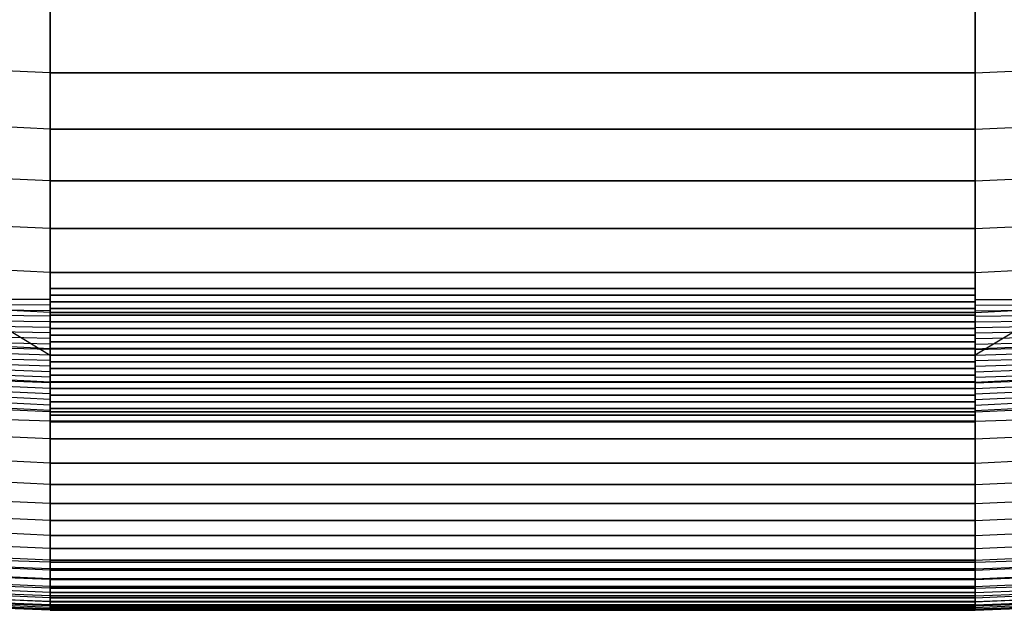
# Model space of a CAD drawing. Extents: x -487 to 487, y 0 to 271.
# Tile 6 of 13: x -44 to 44, y 0 to 54. Entities that reach past the tile are written whole.
import ezdxf

# ---------------------------------------------------------------- set-up
doc = ezdxf.new("R2010")
doc.units = 0

msp = doc.modelspace()

# ---------------------------------------------------------------- linework, layer by layer
at = {"layer": 'default', "color": 3, "linetype": 'CONTINUOUS'}
for p, q in [((-41.69, 52.301, 17.067), (-41.69, 59.189, 17.559)), ((41.69, 52.301, 17.067), (41.69, 59.189, 17.559)), ((-41.69, 45.834, 16.494), (-41.69, 52.301, 17.067)), ((41.69, 45.834, 16.494), (41.69, 52.301, 17.067)), ((-41.69, 39.936, 15.858), (-41.69, 45.834, 16.494)), ((41.69, 39.936, 15.858), (41.69, 45.834, 16.494)), ((-41.69, 34.683, 15.182), (-41.69, 39.936, 15.858)), ((41.69, 34.683, 15.182), (41.69, 39.936, 15.858)), ((-41.69, 30.087, 14.504), (-41.69, 34.683, 15.182)), ((41.69, 30.087, 14.504), (41.69, 34.683, 15.182)), ((-41.69, 26.097, 13.839), (-41.69, 30.087, 14.504)), ((41.69, 26.097, 13.839), (41.69, 30.087, 14.504)), ((-41.69, 22.639, 13.196), (-41.69, 26.097, 13.839)), ((41.69, 22.639, 13.196), (41.69, 26.097, 13.839)), ((-41.69, 19.625, 12.574), (-41.69, 22.639, 13.196)), ((41.69, 19.625, 12.574), (41.69, 22.639, 13.196)), ((-41.69, 17.451, 12.078), (-41.69, 19.625, 12.574)), ((41.69, 17.451, 12.078), (41.69, 19.625, 12.574))]:
    msp.add_line(p, q, dxfattribs=at)
at = {"layer": 'default', "color": 1, "linetype": 'CONTINUOUS'}
for p, q in [((-93.784, 54.792, 253.95), (-41.69, 23.399, 13.337)), ((93.784, 54.792, 253.95), (41.69, 23.399, 13.337)), ((-41.69, 17.451, 12.078), (-126.76, 20.075, 17.848)), ((41.69, 17.451, 12.078), (126.76, 20.075, 17.848)), ((-41.69, 14.478, 11.328), (-41.69, 17.451, 12.078)), ((-41.69, 17.451, 12.078), (41.69, 17.451, 12.078)), ((41.69, 17.451, 12.078), (-41.69, 17.451, 12.078)), ((41.69, 14.478, 11.328), (41.69, 17.451, 12.078)), ((-41.69, 12.623, 10.8), (-41.69, 14.478, 11.328)), ((41.69, 12.623, 10.8), (41.69, 14.478, 11.328)), ((-41.69, 10.804, 10.225), (-41.69, 12.623, 10.8)), ((41.69, 10.804, 10.225), (41.69, 12.623, 10.8)), ((-41.69, 9.182, 9.643), (-41.69, 10.804, 10.225)), ((41.69, 9.182, 9.643), (41.69, 10.804, 10.225)), ((-41.69, 7.725, 9.054), (-41.69, 9.182, 9.643)), ((41.69, 7.725, 9.054), (41.69, 9.182, 9.643)), ((-41.69, 4.745, 7.559), (-128.05, 7.88, 12.923)), ((-41.69, 6.413, 8.451), (-41.69, 7.725, 9.054)), ((41.69, 4.745, 7.559), (128.05, 7.88, 12.923)), ((41.69, 6.413, 8.451), (41.69, 7.725, 9.054)), ((-41.69, 5.227, 7.837), (-41.69, 6.413, 8.451)), ((41.69, 5.227, 7.837), (41.69, 6.413, 8.451)), ((-41.69, 4.745, 7.559), (-41.69, 5.227, 7.837)), ((-41.69, 4.745, 7.559), (41.69, 4.745, 7.559)), ((41.69, 4.745, 7.559), (-41.69, 4.745, 7.559)), ((41.69, 4.745, 7.559), (41.69, 5.227, 7.837))]:
    msp.add_line(p, q, dxfattribs=at)
at = {"layer": 'default', "color": 5, "linetype": 'CONTINUOUS'}
for p, q in [((-41.69, 54.283, -30.343), (-41.69, 48.816, -30.278)), ((41.69, 54.283, -30.343), (41.69, 48.816, -30.278)), ((-41.69, 48.816, -30.278), (-132.577, 52.921, -21.581)), ((41.69, 48.816, -30.278), (132.577, 52.921, -21.581)), ((-41.69, 48.816, -30.278), (-41.69, 43.753, -30.021)), ((-41.69, 48.816, -30.278), (41.69, 48.816, -30.278)), ((41.69, 48.816, -30.278), (-41.69, 48.816, -30.278)), ((41.69, 48.816, -30.278), (41.69, 43.753, -30.021)), ((-41.69, 43.753, -30.021), (-132.745, 47.956, -21.56)), ((41.69, 43.753, -30.021), (132.745, 47.956, -21.56)), ((-41.69, 43.753, -30.021), (-41.69, 39.079, -29.564)), ((-41.69, 43.753, -30.021), (41.69, 43.753, -30.021)), ((41.69, 43.753, -30.021), (-41.69, 43.753, -30.021)), ((41.69, 43.753, -30.021), (41.69, 39.079, -29.564)), ((-41.69, 39.079, -29.564), (-132.863, 43.361, -21.328)), ((41.69, 39.079, -29.564), (132.863, 43.361, -21.328)), ((-41.69, 34.786, -28.918), (-132.933, 39.129, -20.897)), ((-41.69, 39.079, -29.564), (-41.69, 34.786, -28.918)), ((-41.69, 39.079, -29.564), (41.69, 39.079, -29.564)), ((41.69, 39.079, -29.564), (-41.69, 39.079, -29.564)), ((41.69, 34.786, -28.918), (132.933, 39.129, -20.897)), ((41.69, 39.079, -29.564), (41.69, 34.786, -28.918)), ((-41.69, 30.849, -28.085), (-132.957, 35.237, -20.271)), ((-41.69, 34.786, -28.918), (-41.69, 30.849, -28.085)), ((-41.69, 34.786, -28.918), (41.69, 34.786, -28.918)), ((41.69, 34.786, -28.918), (-41.69, 34.786, -28.918)), ((41.69, 30.849, -28.085), (132.957, 35.237, -20.271)), ((41.69, 34.786, -28.918), (41.69, 30.849, -28.085)), ((-41.69, 27.251, -27.072), (-132.937, 31.666, -19.454)), ((41.69, 27.251, -27.072), (132.937, 31.666, -19.454)), ((-41.69, 30.849, -28.085), (-41.69, 27.251, -27.072)), ((-41.69, 30.849, -28.085), (41.69, 30.849, -28.085)), ((41.69, 30.849, -28.085), (-41.69, 30.849, -28.085)), ((41.69, 30.849, -28.085), (41.69, 27.251, -27.072)), ((-41.69, 27.899, -18.923), (-126.1, 28.495, 19.944)), ((-41.69, 28.399, -19.071), (-126.078, 28.792, 20.007)), ((41.69, 28.399, -19.071), (126.078, 28.792, 20.007)), ((41.69, 27.899, -18.923), (126.1, 28.495, 19.944)), ((-41.69, 23.964, -25.888), (-132.875, 28.39, -18.46)), ((-41.69, 26.399, -18.477), (-126.166, 27.606, 19.739)), ((-41.69, 26.899, -18.625), (-126.144, 27.902, 19.808)), ((-41.69, 27.399, -18.774), (-126.122, 28.199, 19.876)), ((41.69, 23.964, -25.888), (132.875, 28.39, -18.46)), ((41.69, 27.399, -18.774), (126.122, 28.199, 19.876)), ((41.69, 26.899, -18.625), (126.144, 27.902, 19.808)), ((41.69, 26.399, -18.477), (126.166, 27.606, 19.739)), ((-41.69, 24.899, -18.031), (-126.234, 26.716, 19.533)), ((-41.69, 25.399, -18.179), (-126.211, 27.013, 19.602)), ((-41.69, 25.899, -18.328), (-126.189, 27.309, 19.671)), ((-41.69, 27.251, -27.072), (-41.69, 23.964, -25.888)), ((-41.69, 27.251, -27.072), (41.69, 27.251, -27.072)), ((41.69, 27.251, -27.072), (-41.69, 27.251, -27.072)), ((41.69, 25.899, -18.328), (126.189, 27.309, 19.671)), ((41.69, 27.251, -27.072), (41.69, 23.964, -25.888)), ((41.69, 25.399, -18.179), (126.211, 27.013, 19.602)), ((41.69, 24.899, -18.031), (126.234, 26.716, 19.533)), ((-41.69, 23.399, -17.585), (-126.301, 25.827, 19.328)), ((-41.69, 23.899, -17.733), (-126.278, 26.123, 19.396)), ((-41.69, 24.399, -17.882), (-126.256, 26.42, 19.465)), ((41.69, 24.399, -17.882), (126.256, 26.42, 19.465)), ((41.69, 23.899, -17.733), (126.278, 26.123, 19.396)), ((41.69, 23.399, -17.585), (126.301, 25.827, 19.328)), ((-41.69, 20.977, -24.56), (-132.776, 25.4, -17.314)), ((-41.69, 21.899, -17.139), (-126.368, 24.938, 19.119)), ((-41.69, 22.399, -17.287), (-126.345, 25.234, 19.19)), ((-41.69, 22.899, -17.436), (-126.323, 25.53, 19.259)), ((41.69, 22.899, -17.436), (126.323, 25.53, 19.259)), ((41.69, 20.977, -24.56), (132.776, 25.4, -17.314)), ((41.69, 22.399, -17.287), (126.345, 25.234, 19.19)), ((41.69, 21.899, -17.139), (126.368, 24.938, 19.119)), ((-41.69, 20.399, -16.693), (-126.438, 24.049, 18.895)), ((-41.69, 20.899, -16.841), (-126.415, 24.345, 18.969)), ((-41.69, 21.399, -16.99), (-126.392, 24.641, 19.044)), ((-41.69, 23.964, -25.888), (-41.69, 20.977, -24.56)), ((-41.69, 23.964, -25.888), (41.69, 23.964, -25.888)), ((41.69, 23.964, -25.888), (-41.69, 23.964, -25.888)), ((41.69, 21.399, -16.99), (126.392, 24.641, 19.044)), ((41.69, 20.899, -16.841), (126.415, 24.345, 18.969)), ((41.69, 20.399, -16.693), (126.438, 24.049, 18.895)), ((41.69, 23.964, -25.888), (41.69, 20.977, -24.56)), ((-41.69, 18.899, -16.247), (-126.508, 23.161, 18.671)), ((-41.69, 19.399, -16.395), (-126.485, 23.457, 18.746)), ((-41.69, 19.899, -16.544), (-126.462, 23.753, 18.82)), ((41.69, 19.899, -16.544), (126.462, 23.753, 18.82)), ((41.69, 19.399, -16.395), (126.485, 23.457, 18.746)), ((41.69, 18.899, -16.247), (126.508, 23.161, 18.671)), ((-41.69, 18.279, -23.133), (-132.649, 22.689, -16.058)), ((-41.69, 18.399, -16.098), (-126.532, 22.864, 18.597)), ((41.69, 18.399, -16.098), (126.532, 22.864, 18.597)), ((41.69, 18.279, -23.133), (132.649, 22.689, -16.058)), ((-41.69, 20.977, -24.56), (-41.69, 18.279, -23.133)), ((-41.69, 20.977, -24.56), (41.69, 20.977, -24.56)), ((41.69, 20.977, -24.56), (-41.69, 20.977, -24.56)), ((41.69, 20.977, -24.56), (41.69, 18.279, -23.133)), ((-41.69, 15.851, -21.64), (-132.499, 20.238, -14.729)), ((41.69, 15.851, -21.64), (132.499, 20.238, -14.729)), ((-41.69, 13.683, -20.121), (-132.334, 18.04, -13.361)), ((-41.69, 18.279, -23.133), (-41.69, 15.851, -21.64)), ((-41.69, 18.279, -23.133), (41.69, 18.279, -23.133)), ((41.69, 18.279, -23.133), (-41.69, 18.279, -23.133)), ((41.69, 18.279, -23.133), (41.69, 15.851, -21.64)), ((41.69, 13.683, -20.121), (132.334, 18.04, -13.361)), ((-41.69, 11.747, -18.588), (-132.157, 16.068, -11.97)), ((41.69, 11.747, -18.588), (132.157, 16.068, -11.97)), ((-41.69, 15.851, -21.64), (-41.69, 13.683, -20.121)), ((-41.69, 15.851, -21.64), (41.69, 15.851, -21.64)), ((41.69, 15.851, -21.64), (-41.69, 15.851, -21.64)), ((41.69, 15.851, -21.64), (41.69, 13.683, -20.121)), ((-41.69, 10.028, -17.064), (-131.972, 14.308, -10.577)), ((41.69, 10.028, -17.064), (131.972, 14.308, -10.577)), ((-41.69, 13.683, -20.121), (-41.69, 11.747, -18.588)), ((-41.69, 13.683, -20.121), (41.69, 13.683, -20.121)), ((41.69, 13.683, -20.121), (-41.69, 13.683, -20.121)), ((41.69, 13.683, -20.121), (41.69, 11.747, -18.588)), ((-41.69, 8.506, -15.558), (-131.782, 12.743, -9.193)), ((41.69, 8.506, -15.558), (131.782, 12.743, -9.193)), ((-41.69, 11.747, -18.588), (-41.69, 10.028, -17.064)), ((-41.69, 11.747, -18.588), (41.69, 11.747, -18.588)), ((41.69, 11.747, -18.588), (-41.69, 11.747, -18.588)), ((41.69, 11.747, -18.588), (41.69, 10.028, -17.064)), ((-41.69, 7.16, -14.085), (-131.59, 11.35, -7.833)), ((41.69, 7.16, -14.085), (131.59, 11.35, -7.833)), ((-41.69, 5.975, -12.641), (-131.397, 10.118, -6.494)), ((-41.69, 10.028, -17.064), (-41.69, 8.506, -15.558)), ((-41.69, 10.028, -17.064), (41.69, 10.028, -17.064)), ((41.69, 10.028, -17.064), (-41.69, 10.028, -17.064)), ((41.69, 5.975, -12.641), (131.397, 10.118, -6.494)), ((41.69, 10.028, -17.064), (41.69, 8.506, -15.558)), ((-41.69, 4.937, -11.235), (-131.204, 9.031, -5.186)), ((41.69, 4.937, -11.235), (131.204, 9.031, -5.186)), ((-41.69, 4.029, -9.856), (-131.01, 8.072, -3.897)), ((-41.69, 8.506, -15.558), (-41.69, 7.16, -14.085)), ((-41.69, 8.506, -15.558), (41.69, 8.506, -15.558)), ((41.69, 8.506, -15.558), (-41.69, 8.506, -15.558)), ((41.69, 8.506, -15.558), (41.69, 7.16, -14.085)), ((41.69, 4.029, -9.856), (131.01, 8.072, -3.897)), ((-41.69, 3.242, -8.51), (-130.816, 7.234, -2.635)), ((-41.69, 4.153, 7.216), (-128.133, 7.319, 12.566)), ((-41.69, 7.16, -14.085), (-41.69, 5.975, -12.641)), ((-41.69, 7.16, -14.085), (41.69, 7.16, -14.085)), ((41.69, 7.16, -14.085), (-41.69, 7.16, -14.085)), ((41.69, 4.153, 7.216), (128.133, 7.319, 12.566)), ((41.69, 3.242, -8.51), (130.816, 7.234, -2.635)), ((41.69, 7.16, -14.085), (41.69, 5.975, -12.641)), ((-41.69, 2.572, -7.199), (-130.623, 6.511, -1.401)), ((-41.69, 3.207, 6.583), (-128.279, 6.426, 11.914)), ((41.69, 2.572, -7.199), (130.623, 6.511, -1.401)), ((41.69, 3.207, 6.583), (128.279, 6.426, 11.914)), ((-41.69, 2.01, -5.928), (-130.433, 5.896, -0.201)), ((-41.69, 1.553, -4.706), (-130.247, 5.386, 0.957)), ((-41.69, 2.399, 5.915), (-128.425, 5.669, 11.234)), ((-41.69, 5.975, -12.641), (-41.69, 4.937, -11.235)), ((-41.69, 5.975, -12.641), (41.69, 5.975, -12.641)), ((41.69, 5.975, -12.641), (-41.69, 5.975, -12.641)), ((41.69, 5.975, -12.641), (41.69, 4.937, -11.235)), ((41.69, 2.01, -5.928), (130.433, 5.896, -0.201)), ((41.69, 2.399, 5.915), (128.425, 5.669, 11.234)), ((41.69, 1.553, -4.706), (130.247, 5.386, 0.957)), ((-41.69, 1.188, -3.517), (-130.062, 4.968, 2.087)), ((-41.69, 0.899, -2.382), (-129.883, 4.627, 3.168)), ((-41.69, 1.199, 4.399), (-128.73, 4.573, 9.718)), ((-41.69, 1.728, 5.183), (-128.576, 5.051, 10.497)), ((-41.69, 4.937, -11.235), (-41.69, 4.029, -9.856)), ((-41.69, 4.937, -11.235), (41.69, 4.937, -11.235)), ((41.69, 4.937, -11.235), (-41.69, 4.937, -11.235)), ((-41.69, 4.153, 7.216), (-41.69, 4.745, 7.559)), ((41.69, 1.728, 5.183), (128.576, 5.051, 10.497)), ((41.69, 1.188, -3.517), (130.062, 4.968, 2.087)), ((41.69, 4.937, -11.235), (41.69, 4.029, -9.856)), ((41.69, 4.153, 7.216), (41.69, 4.745, 7.559)), ((41.69, 0.899, -2.382), (129.883, 4.627, 3.168)), ((41.69, 1.199, 4.399), (128.73, 4.573, 9.718)), ((-41.69, 0.674, -1.222), (-129.697, 4.348, 4.277)), ((-41.69, 0.509, -0.24), (-129.539, 4.137, 5.215)), ((-41.69, 0.42, 1.16), (-129.307, 3.978, 6.561)), ((-41.69, 0.425, 1.271), (-129.288, 3.977, 6.668)), ((-41.69, 0.55, 2.839), (-129.019, 4.019, 8.185)), ((-41.69, 0.807, 3.536), (-128.891, 4.234, 8.869)), ((-41.69, 3.207, 6.583), (-41.69, 4.153, 7.216)), ((-41.69, 4.153, 7.216), (41.69, 4.153, 7.216)), ((41.69, 4.153, 7.216), (-41.69, 4.153, 7.216)), ((-41.69, 4.029, -9.856), (-41.69, 3.242, -8.51)), ((-41.69, 4.029, -9.856), (41.69, 4.029, -9.856)), ((41.69, 4.029, -9.856), (-41.69, 4.029, -9.856)), ((41.69, 0.674, -1.222), (129.697, 4.348, 4.277)), ((41.69, 0.807, 3.536), (128.891, 4.234, 8.869)), ((41.69, 3.207, 6.583), (41.69, 4.153, 7.216)), ((41.69, 0.509, -0.24), (129.539, 4.137, 5.215)), ((41.69, 4.029, -9.856), (41.69, 3.242, -8.51)), ((41.69, 0.55, 2.839), (129.019, 4.019, 8.185)), ((41.69, 0.42, 1.16), (129.307, 3.978, 6.561)), ((41.69, 0.425, 1.271), (129.288, 3.977, 6.668)), ((-41.69, 3.242, -8.51), (-41.69, 2.572, -7.199)), ((-41.69, 3.242, -8.51), (41.69, 3.242, -8.51)), ((41.69, 3.242, -8.51), (-41.69, 3.242, -8.51)), ((-41.69, 2.399, 5.915), (-41.69, 3.207, 6.583)), ((-41.69, 3.207, 6.583), (41.69, 3.207, 6.583)), ((41.69, 3.207, 6.583), (-41.69, 3.207, 6.583)), ((41.69, 3.242, -8.51), (41.69, 2.572, -7.199)), ((41.69, 2.399, 5.915), (41.69, 3.207, 6.583)), ((-41.69, 2.572, -7.199), (-41.69, 2.01, -5.928)), ((-41.69, 2.572, -7.199), (41.69, 2.572, -7.199)), ((41.69, 2.572, -7.199), (-41.69, 2.572, -7.199)), ((-41.69, 1.728, 5.183), (-41.69, 2.399, 5.915)), ((-41.69, 2.399, 5.915), (41.69, 2.399, 5.915)), ((41.69, 2.399, 5.915), (-41.69, 2.399, 5.915)), ((-41.69, 2.01, -5.928), (-41.69, 1.553, -4.706)), ((-41.69, 2.01, -5.928), (41.69, 2.01, -5.928)), ((41.69, 2.01, -5.928), (-41.69, 2.01, -5.928)), ((41.69, 2.572, -7.199), (41.69, 2.01, -5.928)), ((41.69, 1.728, 5.183), (41.69, 2.399, 5.915)), ((41.69, 2.01, -5.928), (41.69, 1.553, -4.706)), ((-41.69, 1.199, 4.399), (-41.69, 1.728, 5.183)), ((-41.69, 1.728, 5.183), (41.69, 1.728, 5.183)), ((41.69, 1.728, 5.183), (-41.69, 1.728, 5.183)), ((-41.69, 1.553, -4.706), (-41.69, 1.188, -3.517)), ((-41.69, 1.553, -4.706), (41.69, 1.553, -4.706)), ((41.69, 1.553, -4.706), (-41.69, 1.553, -4.706)), ((-41.69, 0.807, 3.536), (-41.69, 1.199, 4.399)), ((-41.69, 1.199, 4.399), (41.69, 1.199, 4.399)), ((41.69, 1.199, 4.399), (-41.69, 1.199, 4.399)), ((-41.69, 1.188, -3.517), (-41.69, 0.899, -2.382)), ((-41.69, 1.188, -3.517), (41.69, 1.188, -3.517)), ((41.69, 1.188, -3.517), (-41.69, 1.188, -3.517)), ((-41.69, 0.899, -2.382), (-41.69, 0.674, -1.222)), ((-41.69, 0.899, -2.382), (41.69, 0.899, -2.382)), ((41.69, 0.899, -2.382), (-41.69, 0.899, -2.382)), ((41.69, 1.199, 4.399), (41.69, 1.728, 5.183)), ((41.69, 1.553, -4.706), (41.69, 1.188, -3.517)), ((41.69, 0.807, 3.536), (41.69, 1.199, 4.399)), ((41.69, 1.188, -3.517), (41.69, 0.899, -2.382)), ((41.69, 0.899, -2.382), (41.69, 0.674, -1.222)), ((-41.69, 0.55, 2.839), (-41.69, 0.807, 3.536)), ((-41.69, 0.807, 3.536), (41.69, 0.807, 3.536)), ((41.69, 0.807, 3.536), (-41.69, 0.807, 3.536)), ((-41.69, 0.674, -1.222), (-41.69, 0.509, -0.24)), ((-41.69, 0.674, -1.222), (41.69, 0.674, -1.222)), ((41.69, 0.674, -1.222), (-41.69, 0.674, -1.222)), ((-41.69, 0.425, 1.271), (-41.69, 0.55, 2.839)), ((-41.69, 0.55, 2.839), (41.69, 0.55, 2.839)), ((41.69, 0.55, 2.839), (-41.69, 0.55, 2.839)), ((-41.69, 0.509, -0.24), (-41.69, 0.42, 1.16)), ((-41.69, 0.509, -0.24), (41.69, 0.509, -0.24)), ((41.69, 0.509, -0.24), (-41.69, 0.509, -0.24)), ((-41.69, 0.42, 1.16), (-41.69, 0.425, 1.271)), ((-41.69, 0.425, 1.271), (41.69, 0.425, 1.271)), ((41.69, 0.425, 1.271), (-41.69, 0.425, 1.271)), ((-41.69, 0.42, 1.16), (41.69, 0.42, 1.16)), ((41.69, 0.42, 1.16), (-41.69, 0.42, 1.16)), ((41.69, 0.55, 2.839), (41.69, 0.807, 3.536)), ((41.69, 0.674, -1.222), (41.69, 0.509, -0.24)), ((41.69, 0.425, 1.271), (41.69, 0.55, 2.839)), ((41.69, 0.509, -0.24), (41.69, 0.42, 1.16)), ((41.69, 0.42, 1.16), (41.69, 0.425, 1.271))]:
    msp.add_line(p, q, dxfattribs=at)
at = {"layer": 'default', "color": 2, "linetype": 'CONTINUOUS'}
for p, q in [((-41.69, 28.799, 14.289), (-41.69, 29.399, 14.389)), ((-41.69, 29.399, 14.389), (41.69, 29.399, 14.389)), ((41.69, 29.399, 14.389), (-41.69, 29.399, 14.389)), ((41.69, 28.799, 14.289), (41.69, 29.399, 14.389)), ((-41.69, 28.199, 14.189), (-41.69, 28.799, 14.289)), ((-41.69, 28.799, 14.289), (41.69, 28.799, 14.289)), ((41.69, 28.799, 14.289), (-41.69, 28.799, 14.289)), ((-41.69, 28.799, 14.289), (-41.69, 28.799, 14.389)), ((41.69, 28.199, 14.189), (41.69, 28.799, 14.289)), ((41.69, 28.799, 14.289), (41.69, 28.799, 14.389)), ((-41.69, 27.599, 14.089), (-41.69, 28.199, 14.189)), ((-41.69, 28.199, 14.189), (41.69, 28.199, 14.189)), ((41.69, 28.199, 14.189), (-41.69, 28.199, 14.189)), ((-41.69, 28.199, 14.189), (-41.69, 28.199, 14.289)), ((-41.69, 26.999, 13.989), (-41.69, 27.599, 14.089)), ((-41.69, 27.599, 14.089), (41.69, 27.599, 14.089)), ((41.69, 27.599, 14.089), (-41.69, 27.599, 14.089)), ((-41.69, 27.599, 14.089), (-41.69, 27.599, 14.189)), ((41.69, 27.599, 14.089), (41.69, 28.199, 14.189)), ((41.69, 28.199, 14.189), (41.69, 28.199, 14.289)), ((41.69, 26.999, 13.989), (41.69, 27.599, 14.089)), ((41.69, 27.599, 14.089), (41.69, 27.599, 14.189)), ((-41.69, 26.399, 13.889), (-41.69, 26.999, 13.989)), ((-41.69, 26.999, 13.989), (41.69, 26.999, 13.989)), ((41.69, 26.999, 13.989), (-41.69, 26.999, 13.989)), ((-41.69, 26.999, 13.989), (-41.69, 26.999, 14.089)), ((41.69, 26.399, 13.889), (41.69, 26.999, 13.989)), ((41.69, 26.999, 13.989), (41.69, 26.999, 14.089)), ((-41.69, 25.799, 13.783), (-41.69, 26.399, 13.889)), ((-41.69, 26.399, 13.889), (41.69, 26.399, 13.889)), ((41.69, 26.399, 13.889), (-41.69, 26.399, 13.889)), ((-41.69, 26.399, 13.889), (-41.69, 26.399, 13.989)), ((-41.69, 25.199, 13.672), (-41.69, 25.799, 13.783)), ((-41.69, 25.799, 13.783), (41.69, 25.799, 13.783)), ((41.69, 25.799, 13.783), (-41.69, 25.799, 13.783)), ((-41.69, 25.799, 13.783), (-41.69, 25.799, 13.889)), ((41.69, 25.799, 13.783), (41.69, 26.399, 13.889)), ((41.69, 26.399, 13.889), (41.69, 26.399, 13.989)), ((41.69, 25.199, 13.672), (41.69, 25.799, 13.783)), ((41.69, 25.799, 13.783), (41.69, 25.799, 13.889)), ((-41.69, 24.599, 13.56), (-41.69, 25.199, 13.672)), ((-41.69, 25.199, 13.672), (41.69, 25.199, 13.672)), ((41.69, 25.199, 13.672), (-41.69, 25.199, 13.672)), ((-41.69, 25.199, 13.672), (-41.69, 25.199, 13.783)), ((41.69, 24.599, 13.56), (41.69, 25.199, 13.672)), ((41.69, 25.199, 13.672), (41.69, 25.199, 13.783)), ((-41.69, 23.999, 13.449), (-41.69, 24.599, 13.56)), ((-41.69, 24.599, 13.56), (41.69, 24.599, 13.56)), ((41.69, 24.599, 13.56), (-41.69, 24.599, 13.56)), ((-41.69, 24.599, 13.56), (-41.69, 24.599, 13.672)), ((-41.69, 23.399, 13.337), (-41.69, 23.999, 13.449)), ((-41.69, 23.999, 13.449), (41.69, 23.999, 13.449)), ((41.69, 23.999, 13.449), (-41.69, 23.999, 13.449)), ((-41.69, 23.999, 13.449), (-41.69, 23.999, 13.56)), ((41.69, 23.999, 13.449), (41.69, 24.599, 13.56)), ((41.69, 24.599, 13.56), (41.69, 24.599, 13.672)), ((41.69, 23.399, 13.337), (41.69, 23.999, 13.449)), ((41.69, 23.999, 13.449), (41.69, 23.999, 13.56)), ((-41.69, 22.799, 13.225), (-41.69, 23.399, 13.337)), ((-41.69, 23.399, 13.337), (41.69, 23.399, 13.337)), ((41.69, 23.399, 13.337), (-41.69, 23.399, 13.337)), ((-41.69, 23.399, 13.337), (-41.69, 23.399, 13.449)), ((41.69, 22.799, 13.225), (41.69, 23.399, 13.337)), ((41.69, 23.399, 13.337), (41.69, 23.399, 13.449)), ((-41.69, 22.199, 13.105), (-41.69, 22.799, 13.225)), ((-41.69, 22.799, 13.225), (41.69, 22.799, 13.225)), ((41.69, 22.799, 13.225), (-41.69, 22.799, 13.225)), ((-41.69, 22.799, 13.225), (-41.69, 22.799, 13.337)), ((-41.69, 21.599, 12.981), (-41.69, 22.199, 13.105)), ((-41.69, 22.199, 13.105), (41.69, 22.199, 13.105)), ((41.69, 22.199, 13.105), (-41.69, 22.199, 13.105)), ((-41.69, 22.199, 13.105), (-41.69, 22.199, 13.225)), ((41.69, 22.199, 13.105), (41.69, 22.799, 13.225)), ((41.69, 22.799, 13.225), (41.69, 22.799, 13.337)), ((41.69, 21.599, 12.981), (41.69, 22.199, 13.105)), ((41.69, 22.199, 13.105), (41.69, 22.199, 13.225)), ((-41.69, 20.999, 12.857), (-41.69, 21.599, 12.981)), ((-41.69, 21.599, 12.981), (41.69, 21.599, 12.981)), ((41.69, 21.599, 12.981), (-41.69, 21.599, 12.981)), ((-41.69, 21.599, 12.981), (-41.69, 21.599, 13.105)), ((41.69, 20.999, 12.857), (41.69, 21.599, 12.981)), ((41.69, 21.599, 12.981), (41.69, 21.599, 13.105)), ((-41.69, 20.399, 12.733), (-41.69, 20.999, 12.857)), ((-41.69, 20.999, 12.857), (41.69, 20.999, 12.857)), ((41.69, 20.999, 12.857), (-41.69, 20.999, 12.857)), ((-41.69, 20.999, 12.857), (-41.69, 20.999, 12.981)), ((41.69, 20.399, 12.733), (41.69, 20.999, 12.857)), ((41.69, 20.999, 12.857), (41.69, 20.999, 12.981)), ((-41.69, 19.799, 12.61), (-41.69, 20.399, 12.733)), ((-41.69, 20.399, 12.733), (41.69, 20.399, 12.733)), ((41.69, 20.399, 12.733), (-41.69, 20.399, 12.733)), ((-41.69, 20.399, 12.733), (-41.69, 20.399, 12.857)), ((-41.69, 19.199, 12.477), (-41.69, 19.799, 12.61)), ((-41.69, 19.799, 12.61), (41.69, 19.799, 12.61)), ((41.69, 19.799, 12.61), (-41.69, 19.799, 12.61)), ((-41.69, 19.799, 12.61), (-41.69, 19.799, 12.733)), ((41.69, 19.799, 12.61), (41.69, 20.399, 12.733)), ((41.69, 20.399, 12.733), (41.69, 20.399, 12.857)), ((41.69, 19.199, 12.477), (41.69, 19.799, 12.61)), ((41.69, 19.799, 12.61), (41.69, 19.799, 12.733)), ((-41.69, 18.599, 12.34), (-41.69, 19.199, 12.477)), ((-41.69, 19.199, 12.477), (41.69, 19.199, 12.477)), ((41.69, 19.199, 12.477), (-41.69, 19.199, 12.477)), ((-41.69, 19.199, 12.477), (-41.69, 19.199, 12.61)), ((41.69, 18.599, 12.34), (41.69, 19.199, 12.477)), ((41.69, 19.199, 12.477), (41.69, 19.199, 12.61)), ((-41.69, 17.999, 12.203), (-41.69, 18.599, 12.34)), ((-41.69, 18.599, 12.34), (41.69, 18.599, 12.34)), ((41.69, 18.599, 12.34), (-41.69, 18.599, 12.34)), ((-41.69, 18.599, 12.34), (-41.69, 18.599, 12.477)), ((-41.69, 17.399, 12.065), (-41.69, 17.999, 12.203)), ((-41.69, 17.999, 12.203), (41.69, 17.999, 12.203)), ((41.69, 17.999, 12.203), (-41.69, 17.999, 12.203)), ((-41.69, 17.999, 12.203), (-41.69, 17.999, 12.34)), ((41.69, 17.999, 12.203), (41.69, 18.599, 12.34)), ((41.69, 18.599, 12.34), (41.69, 18.599, 12.477)), ((41.69, 17.399, 12.065), (41.69, 17.999, 12.203)), ((41.69, 17.999, 12.203), (41.69, 17.999, 12.34)), ((-41.69, 17.399, 12.065), (41.69, 17.399, 12.065)), ((41.69, 17.399, 12.065), (-41.69, 17.399, 12.065)), ((-41.69, 17.399, 12.065), (-41.69, 17.399, 12.203)), ((41.69, 17.399, 12.065), (41.69, 17.399, 12.203))]:
    msp.add_line(p, q, dxfattribs=at)

doc.saveas('drawing.dxf')
